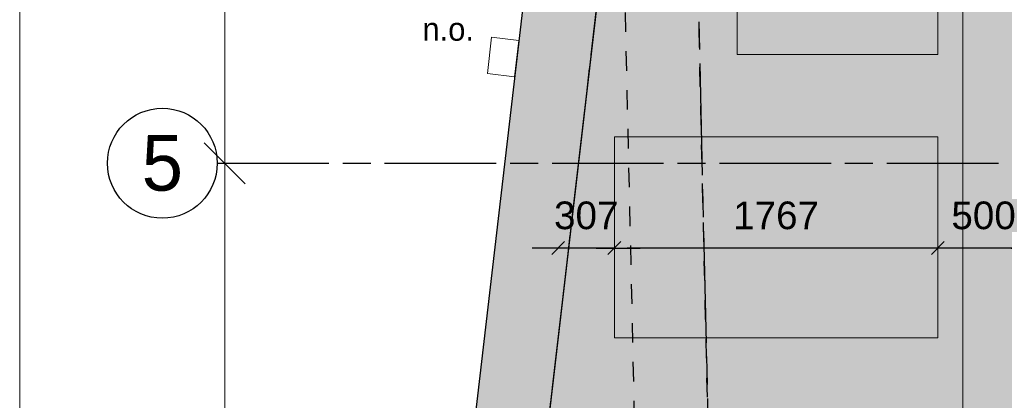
# Model space of a CAD drawing. Header units: millimetres. Extents: x -10538 to 13100, y -15694 to 32605.
# Tile 34 of 203: x -10309 to -4931, y 539 to 2616. Entities that reach past the tile are written whole.
import ezdxf

# ---------------------------------------------------------------- set-up
doc = ezdxf.new("R2010")
doc.units = ezdxf.units.MM
doc.header["$LTSCALE"] = 100
doc.header["$PDMODE"] = 1
doc.header["$PDSIZE"] = -2
doc.linetypes.add('[LS] ISO-08 Long Dashed Short Dashed', pattern=[9.144, 6.096, -0.762, 1.524, -0.762])
doc.linetypes.add('[LS] Type-1', pattern=[2.12, 1.06, -1.06])
doc.layers.get('0').update_dxf_attribs({"lineweight": 5})
for name, color, linetype, lineweight in [('- 06_Gevel', 7, 'Continuous', 5), ('Geen', 7, 'Continuous', 9), ('Maatlijnen', 7, 'Continuous', 9), ('none', 7, 'Continuous', 13)]:
    doc.layers.add(name, color=color, linetype=linetype, lineweight=lineweight)
for name, color, linetype, lineweight, true_color in [('004 Valbeveiliging', 7, 'Continuous', 5, 0xcc0000), ('008 PV Panelen Hatch - Copy', 252, 'Continuous', 25, 0x696969), ('Constructie _ STAAL', 6, 'Continuous', 5, 0xff00ff)]:
    doc.layers.add(name, color=color, linetype=linetype, lineweight=lineweight, true_color=true_color)
doc.styles.add('Arial', font='Arial.ttf')
doc.styles.add('Century Gothic', font='Century-Gothic_9791.ttf')
doc.dimstyles.new('Arch', dxfattribs={"dimtxt": 101.056134, "dimasz": 224.482422, "dimexe": 317.5, "dimexo": 158.75, "dimgap": 158.75, "dimtad": 1, "dimdec": 4, "dimtxsty": 'Century Gothic', "dimblk": 'VW_SLASH-2', "dimblk1": 'VW_SLASH-2', "dimblk2": 'VW_SLASH-2', "dimcen": 0, "dimdle": 158.75, "dimazin": 0, "dimtfac": 1, "dimtdec": 4, "dimtix": 1, "dimtmove": 0, "dimatfit": 0, "dimldrblk": 'VW_FILLEDARROW', "dimfxl": 1, "dimfrac": 2, "dimtolj": 1, "dimarcsym": 0})
doc.dimstyles.new('Arch_PUUUR', dxfattribs={"dimtxt": 101.056134, "dimasz": 70.693359, "dimexe": 100, "dimexo": 159, "dimgap": 100, "dimtad": 1, "dimdec": 4, "dimtxsty": 'Century Gothic', "dimblk": 'VW_SLASH', "dimblk1": 'VW_SLASH', "dimblk2": 'VW_SLASH', "dimcen": 0, "dimdle": 100, "dimazin": 0, "dimtfac": 0.8, "dimtdec": 4, "dimtix": 1, "dimtmove": 0, "dimatfit": 0, "dimldrblk": 'VW_SLASH-1', "dimfxl": 1, "dimfrac": 2, "dimtolj": 1, "dimarcsym": 0})

# ---------------------------------------------------------------- blocks, each defined once
blk = doc.blocks.new('Groep-93')
at = {"layer": 'none', "linetype": 'Continuous', "lineweight": 0, "true_color": 0xdddddd, "transparency": 33554687}
h = blk.add_hatch(color=254, dxfattribs=at)
edge = h.paths.add_edge_path()
edge.add_line((-9171.5, -11126.9), (-9171.5, -11133.8))
edge.add_arc((-6071.5, -11133.8), 3100, 180, 270)
edge.add_line((-6071.5, -14233.8), (-6066.5, -14233.8))
edge.add_line((-6066.5, -14233.8), (8435.9, -12771.5))
edge.add_arc((8430.9, -9671.5), 3100, 270.0936, 360)
edge.add_line((11530.9, -9671.5), (11530.9, -9667.8))
edge.add_line((11530.9, -9667.8), (10030.9, 10332.2))
edge.add_arc((7930.9, 10328.5), 2100, 0.1034, 90)
edge.add_line((7930.9, 12428.5), (-4569.1, 12428.5))
edge.add_arc((-4569.1, 10328.5), 2100, 90, 179.8084)
edge.add_line((-6669.1, 10335.5), (-9171.5, -11126.9))
at = {"layer": 'none', "linetype": 'Continuous', "lineweight": 0, "true_color": 0x9faa7d, "transparency": 33554556}
h = blk.add_hatch(color=73, dxfattribs=at)
edge = h.paths.add_edge_path()
edge.add_line((-6269.2, 10307.1), (-8771.4, -11154.1))
edge.add_arc((-6071.5, -11133.8), 2700, 180.4302, 269.6885)
edge.add_line((-6086.2, -13833.8), (8415.5, -12371.6))
edge.add_line((8415.5, -12371.6), (8435.3, -12371.5))
edge.add_arc((8430.9, -9671.5), 2700, 270.0936, 359.7679)
edge.add_line((11130.8, -9682.5), (9630.9, 10316.9))
edge.add_line((9630.9, 10316.9), (9630.9, 10331.5))
edge.add_arc((7930.9, 10328.5), 1700, 0.1034, 90)
edge.add_line((7930.9, 12028.5), (-4569.1, 12028.5))
edge.add_arc((-4569.1, 10328.5), 1700, 90, 179.8084)
edge.add_line((-6269.1, 10334.1), (-6269.2, 10307.1))
h.paths.add_polyline_path([(-952.5, 5902.8), (1523, 5902.8), (1523, -2250.8), (-952.5, -2250.8)])
h = blk.add_hatch(color=73, dxfattribs=at)
edge = h.paths.add_edge_path()
edge.add_line((-6269.2, 10307.1), (-8302.5, -7132.1))
edge.add_line((-8302.5, -7132.1), (10939.6, -7132.1))
edge.add_line((10939.6, -7132.1), (9630.9, 10316.9))
edge.add_line((9630.9, 10316.9), (9630.9, 10331.5))
edge.add_arc((7930.9, 10328.5), 1700, 0.1034, 90)
edge.add_line((7930.9, 12028.5), (-4569.1, 12028.5))
edge.add_arc((-4569.1, 10328.5), 1700, 90, 179.8084)
edge.add_line((-6269.1, 10334.1), (-6269.2, 10307.1))
h.paths.add_polyline_path([(5296.3, -942.1), (6196.3, -942.1), (6196.3, -2042.1), (5296.3, -2042.1)])
h.paths.add_polyline_path([(-950.6, 5902.8), (1574.7, 5902.8), (1574.7, -2250.8), (-950.6, -2250.8)])
at = {"layer": 'none', "color": 7, "linetype": 'Continuous', "lineweight": 25, "transparency": 33554687, "flags": 128}
for points in [[(-9171.5, -11126.9), (-9171.5, -11133.8, 0.414214), (-6071.5, -14233.8), (-6066.5, -14233.8), (8435.9, -12771.5, 0.413735), (11530.9, -9671.5), (11530.9, -9667.8), (10030.9, 10332.2, 0.413685), (7930.9, 12428.5), (-4569.1, 12428.5, 0.413234), (-6669.1, 10335.5)], [(-6269.2, 10307.1), (-8771.4, -11154.1, 0.410427), (-6086.2, -13833.8), (8415.5, -12371.6), (8435.3, -12371.5, 0.412549), (11130.8, -9682.5), (9630.9, 10316.9), (9630.9, 10331.5, 0.413685), (7930.9, 12028.5), (-4569.1, 12028.5, 0.413234), (-6269.1, 10334.1)], [(-6269.2, 10307.1), (-8302.5, -7132.1), (10939.6, -7132.1), (9630.9, 10316.9), (9630.9, 10331.5, 0.413685), (7930.9, 12028.5), (-4569.1, 12028.5, 0.413234), (-6269.1, 10334.1)]]:
    blk.add_lwpolyline(points, format="xyb", close=True, dxfattribs=at)
blk = doc.blocks.new('Groep-94')
at = {"layer": 'none', "color": 7, "linetype": '[LS] Type-1', "lineweight": 25, "transparency": 33554687, "flags": 128}
for points in [[(-4611.8, -12147.8, -0.413893), (-6711.8, -10050.1), (-7211.8, 11950), (-7211.8, 11952.2, -0.414214), (-4111.8, 15052.2), (-4107.8, 15052.2), (8392.3, 14052.2, -0.413833), (11488.2, 10952.2), (11488.2, 10948.7), (9988.2, -10051.4, -0.41371), (7888.2, -12147.8)], [(-6311.8, -10040.8), (-6811.8, 11958.9, -0.41223), (-4123.4, 14652.2), (8376, 13652.3), (8391.7, 13652.2, -0.412704), (11088.2, 10962.7), (9588.3, -10036.8), (9588.2, -10050.7, -0.41371), (7888.2, -11747.8), (-4611.8, -11747.8, -0.413893), (-6311.8, -10049.6)]]:
    blk.add_lwpolyline(points, format="xyb", close=True, dxfattribs=at)
blk = doc.blocks.new('VW_SLASH-2')
at = {"color": 0, "linetype": 'ByBlock', "lineweight": -2, "transparency": 16777216}
blk.add_line((0.707, 0), (-1, 0), dxfattribs=at)
at = {"color": 0, "linetype": 'Continuous', "lineweight": 20, "transparency": 16777216, "flags": 128}
blk.add_lwpolyline([(0.5, 0.5), (-0.5, -0.5)], dxfattribs=at)
blk = doc.blocks.new('*D215')
at = {"layer": 'Defpoints', "color": 0, "transparency": 33554687}
for p in [(-10309.4, 12427.2), (-4392.9, 12427.2), (-6065.4, -14232.8)]:
    blk.add_point(p, dxfattribs=at)
at = {"layer": 'Maatlijnen', "color": 0, "lineweight": -2, "transparency": 33554687}
blk.add_line((-10309.4, -14008.3), (-10309.4, 12202.7), dxfattribs=at)
at = {"layer": 'Maatlijnen', "color": 0, "lineweight": -2, "xscale": 224.482421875, "yscale": 224.482421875, "zscale": 224.482421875}
for p, rotation in [((-10309.4, 12427.2), 90.00000000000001), ((-10309.4, -14232.8), 270)]:
    blk.add_blockref('VW_SLASH-2', p, dxfattribs=dict(at, rotation=rotation))
at = {"layer": 'Maatlijnen', "color": 0, "lineweight": 9, "transparency": 33554687, "insert": (-10439, -902.8), "char_height": 151.58, "attachment_point": 5, "rotation": 90, "style": 'Century Gothic'}
blk.add_mtext('\\A1;26660', dxfattribs=at)
blk = doc.blocks.new('VW_FILLEDARROW')
at = {"color": 0, "linetype": 'Continuous', "lineweight": 5, "transparency": 16777216, "flags": 128}
blk.add_lwpolyline([(-1.414, 0.379), (0, 0), (-1.414, -0.379)], close=True, dxfattribs=at)
blk = doc.blocks.new('Groep-100')
at = {"layer": 'Geen', "color": 5, "linetype": '[LS] ISO-08 Long Dashed Short Dashed', "lineweight": 25, "true_color": 0x0000ff, "transparency": 33554687}
for p, q in [((-6947.1, 17917.9), (-6203.4, -14831.6)), ((-9199.1, -14831.6), (-5938.3, 13136.1)), ((-9230, 1832.8), (12840.6, 1832.8))]:
    blk.add_line(p, q, dxfattribs=at)
at = {"layer": 'Geen', "color": 5, "linetype": 'Continuous', "lineweight": 25, "true_color": 0x0000ff, "transparency": 33554687}
blk.add_circle((-9530, 1832.8), 300, dxfattribs=at)
at = {"layer": 'Geen', "color": 5, "true_color": 0x0000ff, "transparency": 33554687, "insert": (-9530, 1832.8), "char_height": 303.2, "attachment_point": 5, "line_spacing_factor": 1.026243, "style": 'Century Gothic'}
blk.add_mtext('5', dxfattribs=at)
blk = doc.blocks.new('Groep-101')
at = {"layer": 'Constructie _ STAAL', "color": 7, "transparency": 33554546}
blk.add_blockref('Groep-100', (0, 0), dxfattribs=at)
blk = doc.blocks.new('*D244')
at = {"layer": 'Defpoints', "color": 0, "transparency": 33554687}
for p in [(-9189.4, 6052.8), (-7439.4, 6052.8), (-8668.8, 1832.8)]:
    blk.add_point(p, dxfattribs=at)
at = {"layer": 'Maatlijnen', "color": 0, "lineweight": -2, "transparency": 33554687}
blk.add_line((-9189.4, 2057.3), (-9189.4, 5828.3), dxfattribs=at)
at = {"layer": 'Maatlijnen', "color": 0, "lineweight": -2, "xscale": 224.482421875, "yscale": 224.482421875, "zscale": 224.482421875}
for p, rotation in [((-9189.4, 6052.8), 90), ((-9189.4, 1832.8), 270)]:
    blk.add_blockref('VW_SLASH-2', p, dxfattribs=dict(at, rotation=rotation))
at = {"layer": 'Maatlijnen', "color": 0, "lineweight": 9, "transparency": 33554687, "insert": (-9319, 3942.8), "char_height": 151.58, "attachment_point": 5, "rotation": 90, "style": 'Century Gothic'}
blk.add_mtext('\\A1;4220', dxfattribs=at)
blk = doc.blocks.new('*D245')
at = {"layer": 'Defpoints', "color": 0, "transparency": 33554687}
for p in [(-9189.4, 1832.8), (-8668.8, 1832.8), (-7269.4, -2402.2)]:
    blk.add_point(p, dxfattribs=at)
at = {"layer": 'Maatlijnen', "color": 0, "lineweight": -2, "transparency": 33554687}
blk.add_line((-9189.4, -2177.7), (-9189.4, 1608.3), dxfattribs=at)
at = {"layer": 'Maatlijnen', "color": 0, "lineweight": -2, "xscale": 224.482421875, "yscale": 224.482421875, "zscale": 224.482421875}
for p, rotation in [((-9189.4, 1832.8), 90), ((-9189.4, -2402.2), 270)]:
    blk.add_blockref('VW_SLASH-2', p, dxfattribs=dict(at, rotation=rotation))
at = {"layer": 'Maatlijnen', "color": 0, "lineweight": 9, "transparency": 33554687, "insert": (-9319, -284.7), "char_height": 151.58, "attachment_point": 5, "rotation": 90, "style": 'Century Gothic'}
blk.add_mtext('\\A1;4235', dxfattribs=at)
blk = doc.blocks.new('Groep-131')
at = {"layer": '004 Valbeveiliging', "color": 12, "linetype": 'Continuous', "true_color": 0xcc0000}
blk.add_line((-5156.7, -4934.4), (-5156.7, 6057.7), dxfattribs=at)
blk = doc.blocks.new('Groep-146')
at = {"layer": '008 PV Panelen Hatch - Copy', "linetype": 'Continuous', "lineweight": 0, "true_color": 0x555555, "transparency": 33554508}
for points in [[(-6389.9, 2425.8), (-6389.9, 4192.8), (-5293.9, 4192.8), (-5293.9, 2425.8)], [(-7060.9, 1976.8), (-5293.9, 1976.8), (-5293.9, 880.8), (-7060.9, 880.8)]]:
    blk.add_hatch(color=251, dxfattribs=at).paths.add_polyline_path(points)
at = {"layer": '008 PV Panelen Hatch - Copy', "color": 7, "linetype": 'Continuous', "lineweight": 5, "flags": 128}
for points in [[(-6389.9, 2425.8), (-6389.9, 4192.8), (-5293.9, 4192.8), (-5293.9, 2425.8)], [(-7060.9, 1976.8), (-5293.9, 1976.8), (-5293.9, 880.8), (-7060.9, 880.8)]]:
    blk.add_lwpolyline(points, close=True, dxfattribs=at)
blk = doc.blocks.new('VW_SLASH')
at = {"color": 0, "linetype": 'ByBlock', "lineweight": -2, "transparency": 16777216}
blk.add_line((1.415, 0), (-1, 0), dxfattribs=at)
at = {"color": 0, "linetype": 'Continuous', "lineweight": 20, "transparency": 16777216, "flags": 128}
blk.add_lwpolyline([(0.5, 0.5), (-0.5, -0.5)], dxfattribs=at)
blk = doc.blocks.new('*D276')
at = {"layer": 'Defpoints', "color": 0}
for p in [(-7367.7, 1370.3), (-7367.7, 885.4), (-7060.9, 880.8)]:
    blk.add_point(p, dxfattribs=at)
at = {"layer": 'Maatlijnen', "color": 0, "linetype": 'Continuous', "lineweight": -2}
for p, q in [((-7438.4, 1370.3), (-7509.1, 1370.3)), ((-7060.9, 1370.3), (-7367.7, 1370.3)), ((-6990.2, 1370.3), (-6919.5, 1370.3))]:
    blk.add_line(p, q, dxfattribs=at)
at = {"layer": 'Maatlijnen', "color": 0, "lineweight": -2, "xscale": 70.693359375, "yscale": 70.693359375, "zscale": 70.693359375}
blk.add_blockref('VW_SLASH', (-7367.7, 1370.3), dxfattribs=at)
at = {"layer": 'Maatlijnen', "color": 0, "lineweight": -2, "xscale": 70.693359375, "yscale": 70.693359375, "zscale": 70.693359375, "rotation": 180}
blk.add_blockref('VW_SLASH', (-7060.9, 1370.3), dxfattribs=at)
at = {"layer": 'Maatlijnen', "color": 0, "insert": (-7214.3, 1547.5), "char_height": 151.03, "attachment_point": 5, "style": 'Arial'}
blk.add_mtext('\\A1;307', dxfattribs=at)
blk = doc.blocks.new('VW_SLASH-1')
at = {"color": 0, "linetype": 'ByBlock', "lineweight": -2, "transparency": 16777216}
blk.add_line((1.415, 0), (-1, 0), dxfattribs=at)
at = {"color": 0, "linetype": 'Continuous', "lineweight": 20, "transparency": 16777216, "flags": 128}
blk.add_lwpolyline([(0.751, 0.751), (-0.751, -0.751)], dxfattribs=at)
blk = doc.blocks.new('*D277')
at = {"layer": 'Defpoints', "color": 0}
for p in [(-7060.9, 1370.3), (-7060.9, 880.8), (-5293.9, 880.8)]:
    blk.add_point(p, dxfattribs=at)
at = {"layer": 'Maatlijnen', "color": 0, "linetype": 'Continuous', "lineweight": -2}
blk.add_line((-5364.6, 1370.3), (-6990.2, 1370.3), dxfattribs=at)
at = {"layer": 'Maatlijnen', "color": 0, "lineweight": -2, "xscale": 70.693359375, "yscale": 70.693359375, "zscale": 70.693359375, "rotation": 180}
blk.add_blockref('VW_SLASH', (-7060.9, 1370.3), dxfattribs=at)
at = {"layer": 'Maatlijnen', "color": 0, "lineweight": -2, "xscale": 70.693359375, "yscale": 70.693359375, "zscale": 70.693359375}
blk.add_blockref('VW_SLASH', (-5293.9, 1370.3), dxfattribs=at)
at = {"layer": 'Maatlijnen', "color": 0, "insert": (-6177.4, 1547.5), "char_height": 151.03, "attachment_point": 5, "style": 'Arial'}
blk.add_mtext('\\A1;1767', dxfattribs=at)
blk = doc.blocks.new('*D278')
at = {"layer": 'Defpoints', "color": 0}
for p in [(-5293.9, 1370.3), (-5293.9, 880.8), (-4793.9, 880.8)]:
    blk.add_point(p, dxfattribs=at)
at = {"layer": 'Maatlijnen', "color": 0, "linetype": 'Continuous', "lineweight": -2}
for p, q in [((-5364.6, 1370.3), (-5435.3, 1370.3)), ((-4793.9, 1370.3), (-5293.9, 1370.3)), ((-4723.2, 1370.3), (-4652.5, 1370.3))]:
    blk.add_line(p, q, dxfattribs=at)
at = {"layer": 'Maatlijnen', "color": 0, "lineweight": -2, "xscale": 70.693359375, "yscale": 70.693359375, "zscale": 70.693359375}
blk.add_blockref('VW_SLASH', (-5293.9, 1370.3), dxfattribs=at)
at = {"layer": 'Maatlijnen', "color": 0, "lineweight": -2, "xscale": 70.693359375, "yscale": 70.693359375, "zscale": 70.693359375, "rotation": 180}
blk.add_blockref('VW_SLASH', (-4793.9, 1370.3), dxfattribs=at)
at = {"layer": 'Maatlijnen', "color": 0, "insert": (-5043.9, 1547.5), "char_height": 151.03, "attachment_point": 5, "style": 'Arial'}
blk.add_mtext('\\A1;500', dxfattribs=at)
blk = doc.blocks.new('Groep-145')
at = {"linetype": 'Continuous', "lineweight": 5, "transparency": 33554687, "flags": 128}
blk.add_lwpolyline([(-7582.3, 2503.4), (-7605.5, 2304.7), (-7754.5, 2322.1), (-7731.3, 2520.8)], close=True, dxfattribs=at)
at = {"layer": 'Constructie _ STAAL', "color": 7, "transparency": 33554546}
blk.add_blockref('Groep-101', (0, 0), dxfattribs=at)
at = {"layer": 'Geen', "color": 7, "transparency": 33554687}
for name in ['Groep-131', 'Groep-94', 'Groep-93']:
    blk.add_blockref(name, (0, 0), dxfattribs=at)
at = {"layer": '- 06_Gevel', "color": 5, "true_color": 0x0000ff, "insert": (-8109.4, 2628.1), "char_height": 126.32, "attachment_point": 1, "line_spacing_factor": 1.026243, "style": 'Century Gothic'}
blk.add_mtext('n.o.', dxfattribs=at)
at = {"layer": 'Maatlijnen', "color": 5, "lineweight": 9, "true_color": 0x0000ff, "transparency": 33554687}
for base, p1, p2, picture, middle in [((-10309.4, 12427.2), (-6065.4, -14232.8), (-4392.9, 12427.2), '*D215', (-10439, -902.8)), ((-9189.4, 6052.8), (-8668.8, 1832.8), (-7439.4, 6052.8), '*D244', (-9319, 3942.8)), ((-9189.4, 1832.8), (-7269.4, -2402.2), (-8668.8, 1832.8), '*D245', (-9319, -284.7))]:
    dim = blk.add_linear_dim(base=base, p1=p1, p2=p2, angle=270, dimstyle='Arch', override={"dimtxt": 151.584201, "dimgap": 50, "dimdec": 0, "dimpost": '<>', "dimtxsty": 'Century Gothic', "dimse1": 1, "dimse2": 1, "dimtmove": 2}, dxfattribs=at)
    dim.commit()
    dim.dimension.update_dxf_attribs({"geometry": picture, "text_midpoint": middle})

msp = doc.modelspace()

# ---------------------------------------------------------------- block references
at = {"layer": 'none', "color": 7}
msp.add_blockref('Groep-145', (0, 0), dxfattribs=at)

# ---------------------------------------------------------------- next in the draw order: block references
msp.add_blockref('Groep-146', (0, 0), dxfattribs=at)

# ---------------------------------------------------------------- next in the draw order: dimensions: what is measured, and where the dimension line sits
at = {"layer": 'Maatlijnen', "color": 5, "linetype": 'Continuous', "true_color": 0x0000ff}
for base, p1, p2, picture, middle in [((-7367.7, 1370.3), (-7060.9, 880.8), (-7367.7, 885.4), '*D276', (-7214.3, 1547.5)), ((-7060.9, 1370.3), (-5293.9, 880.8), (-7060.9, 880.8), '*D277', (-6177.4, 1547.5)), ((-5293.9, 1370.3), (-4793.9, 880.8), (-5293.9, 880.8), '*D278', (-5043.9, 1547.5))]:
    dim = msp.add_linear_dim(base=base, p1=p1, p2=p2, dimstyle='Arch_PUUUR', override={"dimtxt": 151.032986, "dimgap": 100, "dimdec": 0, "dimpost": '<>', "dimtxsty": 'Arial', "dimse1": 1, "dimse2": 1, "dimtmove": 2}, dxfattribs=at)
    dim.commit()
    dim.dimension.update_dxf_attribs({"geometry": picture, "text_midpoint": middle})

doc.saveas('drawing.dxf')
